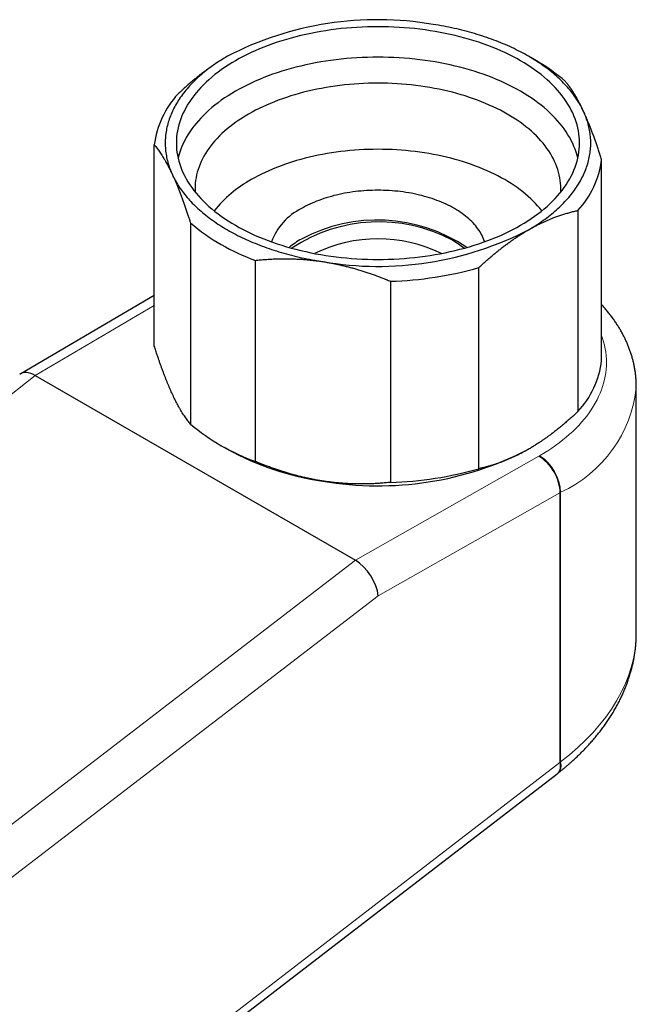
# Model space of a CAD drawing. Header units: millimetres. Extents: x 8 to 552, y 12 to 296.
# Tile 5 of 7: x 499 to 540, y 96 to 162. Entities that reach past the tile are written whole.
import ezdxf

# ---------------------------------------------------------------- set-up
doc = ezdxf.new("R2010")
doc.units = ezdxf.units.MM

msp = doc.modelspace()

# ---------------------------------------------------------------- linework, layer by layer
at = {"color": 7, "linetype": 'Continuous', "lineweight": 30}
for p, q in [((533.635, 159.473), (533.105, 159.779)), ((508.05, 140.36), (508.05, 153.833)), ((538.004, 139.395), (538.004, 152.868)), ((536.415, 149.446), (536.415, 135.973)), ((510.475, 148.61), (510.475, 135.137)), ((514.815, 132.631), (514.815, 146.104)), ((529.791, 132.149), (529.791, 145.622)), ((523.863, 144.705), (523.863, 131.232)), ((508.05, 143.757), (499.1, 138.504)), ((500.076, 138.391), (521.512, 126.016)), ((540.327, 121.128), (540.327, 137.632)), ((512.419, 133.756), (512.949, 133.449)), ((460.013, 53.965), (535.025, 111.709)), ((535.028, 111.711), (535.077, 111.749))]:
    msp.add_line(p, q, dxfattribs=at)
at = {"color": 252, "linetype": 'Continuous', "lineweight": 0}
for p, q in [((508.05, 143.071), (500.076, 138.391)), ((500.074, 138.392), (484.125, 125.78)), ((521.512, 126.016), (533.801, 132.994)), ((533.801, 132.994), (533.846, 133.02)), ((535.209, 130.541), (523.039, 123.63)), ((535.26, 130.57), (535.209, 130.541)), ((535.209, 130.541), (535.209, 112.472)), ((535.26, 112.509), (535.26, 130.57)), ((447.05, 68.797), (521.514, 126.015)), ((523.039, 123.63), (448.696, 66.506)), ((460.277, 54.789), (535.209, 112.472)), ((535.21, 112.469), (535.26, 112.509))]:
    msp.add_line(p, q, dxfattribs=at)
at = {"color": 7, "linetype": 'Continuous', "lineweight": 30, "flags": 128}
for points in [[(513.481, 148.452), (513.734, 148.31), (513.994, 148.171), (514.259, 148.037), (514.531, 147.906), (514.809, 147.78), (515.092, 147.658), (515.38, 147.54), (515.674, 147.427), (515.973, 147.318), (516.277, 147.214), (516.585, 147.114), (516.898, 147.019), (517.215, 146.929), (517.536, 146.843), (517.861, 146.763), (518.189, 146.687), (518.521, 146.617), (518.855, 146.551), (519.193, 146.49), (519.533, 146.435), (519.875, 146.385), (520.22, 146.34), (520.567, 146.3), (520.915, 146.265), (521.265, 146.236), (521.616, 146.212), (521.968, 146.194), (522.32, 146.18), (522.674, 146.172), (523.027, 146.17), (523.38, 146.172), (523.733, 146.18), (524.086, 146.194), (524.438, 146.212), (524.789, 146.236), (525.139, 146.265), (525.487, 146.3), (525.834, 146.34), (526.178, 146.385), (526.521, 146.435), (526.861, 146.49), (527.199, 146.551), (527.533, 146.617), (527.865, 146.687), (528.193, 146.763), (528.518, 146.843), (528.839, 146.929), (529.156, 147.019), (529.469, 147.114), (529.777, 147.214), (530.081, 147.318), (530.38, 147.427), (530.673, 147.54), (530.962, 147.658), (531.245, 147.78), (531.523, 147.906), (531.795, 148.037), (532.06, 148.171), (532.32, 148.31), (532.573, 148.452), (532.82, 148.598), (533.059, 148.748), (533.292, 148.902), (533.518, 149.058), (533.737, 149.219), (533.949, 149.382), (534.153, 149.549), (534.349, 149.718), (534.538, 149.891), (534.718, 150.066), (534.891, 150.244), (535.056, 150.425), (535.212, 150.608), (535.36, 150.793), (535.499, 150.981), (535.63, 151.17), (535.753, 151.361), (535.866, 151.555), (535.971, 151.749), (536.067, 151.946), (536.154, 152.144), (536.232, 152.343), (536.301, 152.543), (536.361, 152.744), (536.411, 152.946), (536.453, 153.148), (536.485, 153.351), (536.508, 153.555), (536.522, 153.759), (536.527, 153.963), (536.522, 154.167), (536.508, 154.371), (536.485, 154.574), (536.453, 154.778), (536.411, 154.98), (536.361, 155.182), (536.301, 155.383), (536.232, 155.583), (536.154, 155.782), (536.067, 155.98), (535.971, 156.176), (535.866, 156.371), (535.753, 156.564), (535.63, 156.756), (535.499, 156.945), (535.36, 157.133), (535.212, 157.318), (535.056, 157.501), (534.891, 157.682), (534.718, 157.86), (534.538, 158.035), (534.349, 158.208), (534.153, 158.377), (533.949, 158.544), (533.737, 158.707), (533.518, 158.867), (533.292, 159.024), (533.059, 159.178), (532.82, 159.328), (532.573, 159.474), (532.32, 159.616), (532.06, 159.755), (531.795, 159.889), (531.523, 160.02), (531.245, 160.146), (530.962, 160.268), (530.673, 160.386), (530.38, 160.499), (530.081, 160.608), (529.777, 160.712), (529.469, 160.812), (529.156, 160.907), (528.839, 160.997), (528.518, 161.083), (528.193, 161.163), (527.865, 161.239), (527.533, 161.309), (527.199, 161.375), (526.861, 161.435), (526.521, 161.491), (526.178, 161.541), (525.834, 161.586), (525.487, 161.626), (525.139, 161.66), (524.789, 161.69), (524.438, 161.714), (524.086, 161.732), (523.733, 161.746), (523.38, 161.754), (523.027, 161.756), (522.674, 161.754), (522.32, 161.746), (521.968, 161.732), (521.616, 161.714), (521.265, 161.69), (520.915, 161.66), (520.567, 161.626), (520.22, 161.586), (519.875, 161.541), (519.533, 161.491), (519.193, 161.435), (518.855, 161.375), (518.521, 161.309), (518.189, 161.239), (517.861, 161.163), (517.536, 161.083), (517.215, 160.997), (516.898, 160.907), (516.585, 160.812), (516.277, 160.712), (515.973, 160.608), (515.674, 160.499), (515.38, 160.386), (515.092, 160.268), (514.809, 160.146), (514.531, 160.02), (514.259, 159.889), (513.994, 159.755), (513.734, 159.616), (513.481, 159.474), (513.234, 159.328), (512.995, 159.178), (512.761, 159.024), (512.535, 158.867), (512.317, 158.707), (512.105, 158.544), (511.901, 158.377), (511.705, 158.208), (511.516, 158.035), (511.336, 157.86), (511.163, 157.682), (510.998, 157.501), (510.842, 157.318), (510.694, 157.133), (510.555, 156.945), (510.424, 156.756), (510.301, 156.564), (510.188, 156.371), (510.083, 156.176), (509.987, 155.98), (509.9, 155.782), (509.822, 155.583), (509.753, 155.383), (509.693, 155.182), (509.642, 154.98), (509.601, 154.778), (509.569, 154.574), (509.545, 154.371), (509.532, 154.167), (509.527, 153.963), (509.532, 153.759), (509.545, 153.555), (509.569, 153.351), (509.601, 153.148), (509.642, 152.946), (509.693, 152.744), (509.753, 152.543), (509.822, 152.343), (509.9, 152.144), (509.987, 151.946), (510.083, 151.749), (510.188, 151.555), (510.301, 151.361), (510.424, 151.17), (510.555, 150.981), (510.694, 150.793), (510.842, 150.608), (510.998, 150.425), (511.163, 150.244), (511.336, 150.066), (511.516, 149.891), (511.705, 149.718), (511.901, 149.549), (512.105, 149.382), (512.317, 149.219), (512.535, 149.058), (512.761, 148.902), (512.995, 148.748), (513.234, 148.598), (513.481, 148.452)], [(536.791, 156.092), (536.742, 156.196), (536.69, 156.299), (536.636, 156.402), (536.58, 156.505), (536.521, 156.607), (536.46, 156.709), (536.396, 156.81), (536.33, 156.911), (536.262, 157.011), (536.192, 157.111), (536.12, 157.21), (536.045, 157.309), (535.968, 157.407), (535.889, 157.504), (535.807, 157.601), (535.724, 157.698), (535.638, 157.793), (535.55, 157.888), (535.46, 157.983), (535.368, 158.076), (535.274, 158.169), (535.177, 158.261), (535.079, 158.353), (534.978, 158.443), (534.875, 158.533), (534.771, 158.622), (534.664, 158.711), (534.555, 158.798), (534.445, 158.885), (534.332, 158.971), (534.218, 159.056), (534.101, 159.14), (533.983, 159.223), (533.863, 159.306), (533.741, 159.387), (533.617, 159.467), (533.491, 159.547), (533.364, 159.626), (533.234, 159.703), (533.103, 159.78), (532.97, 159.855), (532.836, 159.93), (532.7, 160.004), (532.562, 160.076), (532.423, 160.148), (532.282, 160.218), (532.139, 160.288), (531.995, 160.356), (531.849, 160.423), (531.702, 160.489), (531.553, 160.554), (531.403, 160.618), (531.251, 160.681), (531.098, 160.742), (530.944, 160.803), (530.788, 160.862), (530.631, 160.92), (530.473, 160.977), (530.313, 161.033), (530.152, 161.087), (529.99, 161.14), (529.826, 161.192), (529.662, 161.243), (529.496, 161.293), (529.33, 161.341), (529.162, 161.388), (528.993, 161.434), (528.823, 161.478), (528.652, 161.521), (528.48, 161.563), (528.307, 161.604), (528.134, 161.643), (527.959, 161.681), (527.784, 161.717), (527.607, 161.753), (527.43, 161.787), (527.253, 161.819), (527.074, 161.851), (526.895, 161.88), (526.715, 161.909)], [(512.951, 159.78), (512.82, 159.703), (512.69, 159.626), (512.563, 159.547), (512.437, 159.467), (512.313, 159.387), (512.191, 159.306), (512.071, 159.223), (511.953, 159.14), (511.836, 159.056), (511.722, 158.971), (511.609, 158.885), (511.498, 158.798), (511.39, 158.711), (511.283, 158.622), (511.179, 158.533), (511.076, 158.443), (510.975, 158.353), (510.877, 158.261), (510.78, 158.169), (510.686, 158.076), (510.594, 157.983), (510.504, 157.888), (510.416, 157.793), (510.33, 157.698), (510.247, 157.601), (510.165, 157.504), (510.086, 157.407), (510.009, 157.309), (509.934, 157.21), (509.862, 157.111), (509.791, 157.011), (509.723, 156.911), (509.658, 156.81), (509.594, 156.709), (509.533, 156.607), (509.474, 156.505), (509.418, 156.402), (509.364, 156.299), (509.312, 156.196), (509.263, 156.092), (509.215, 155.988), (509.171, 155.883), (509.128, 155.778), (509.088, 155.673), (509.051, 155.568), (509.016, 155.462), (508.983, 155.356), (508.952, 155.25), (508.924, 155.143), (508.899, 155.037), (508.876, 154.93), (508.855, 154.823), (508.837, 154.716), (508.821, 154.608), (508.807, 154.501), (508.796, 154.393), (508.788, 154.286), (508.782, 154.178), (508.778, 154.071), (508.777, 153.963), (508.778, 153.855), (508.782, 153.748), (508.788, 153.64), (508.796, 153.532), (508.807, 153.425), (508.821, 153.318), (508.837, 153.21), (508.855, 153.103), (508.876, 152.996), (508.899, 152.889), (508.924, 152.783), (508.952, 152.676), (508.983, 152.57), (509.016, 152.464), (509.051, 152.358), (509.088, 152.253), (509.128, 152.147), (509.171, 152.043), (509.215, 151.938), (509.263, 151.834)], [(536.411, 152.942), (536.361, 153.141), (536.301, 153.342), (536.232, 153.542), (536.154, 153.741), (536.067, 153.939), (535.971, 154.135), (535.866, 154.33), (535.753, 154.523), (535.63, 154.714), (535.499, 154.904), (535.36, 155.091), (535.212, 155.277), (535.056, 155.46), (534.891, 155.64), (534.718, 155.818), (534.538, 155.994), (534.349, 156.166), (534.153, 156.336), (533.949, 156.502), (533.737, 156.666), (533.518, 156.826), (533.292, 156.983), (533.059, 157.136), (532.82, 157.286), (532.573, 157.432), (532.32, 157.575), (532.06, 157.713), (531.795, 157.848), (531.523, 157.978), (531.245, 158.104), (530.962, 158.227), (530.673, 158.344), (530.38, 158.458), (530.081, 158.567), (529.777, 158.671), (529.469, 158.771), (529.156, 158.866), (528.839, 158.956), (528.518, 159.041), (528.193, 159.122), (527.865, 159.197), (527.533, 159.268), (527.199, 159.334), (526.861, 159.394), (526.521, 159.449), (526.178, 159.5), (525.834, 159.545), (525.487, 159.584), (525.139, 159.619), (524.789, 159.648), (524.438, 159.672), (524.086, 159.691), (523.733, 159.704), (523.38, 159.712), (523.027, 159.715), (522.674, 159.712), (522.32, 159.704), (521.968, 159.691), (521.616, 159.672), (521.265, 159.648), (520.915, 159.619), (520.567, 159.584), (520.22, 159.545), (519.875, 159.5), (519.533, 159.449), (519.193, 159.394), (518.855, 159.334), (518.521, 159.268), (518.189, 159.197), (517.861, 159.122), (517.536, 159.041), (517.215, 158.956), (516.898, 158.866), (516.585, 158.771), (516.277, 158.671), (515.973, 158.567), (515.674, 158.458), (515.38, 158.344), (515.092, 158.227), (514.809, 158.104), (514.531, 157.978), (514.259, 157.848), (513.994, 157.713), (513.734, 157.575), (513.481, 157.432), (513.234, 157.286), (512.995, 157.136), (512.761, 156.983), (512.535, 156.826), (512.317, 156.666), (512.105, 156.502), (511.901, 156.336), (511.705, 156.166), (511.516, 155.994), (511.336, 155.818), (511.163, 155.64), (510.998, 155.46), (510.842, 155.277), (510.694, 155.091), (510.555, 154.904), (510.424, 154.714), (510.301, 154.523), (510.188, 154.33), (510.083, 154.135), (509.987, 153.939), (509.9, 153.741), (509.822, 153.542), (509.753, 153.342), (509.693, 153.141), (509.643, 152.942)], [(535.271, 150.68), (535.273, 150.716), (535.277, 150.901), (535.273, 151.086), (535.26, 151.271), (535.239, 151.456), (535.21, 151.64), (535.172, 151.824), (535.126, 152.007), (535.072, 152.19), (535.009, 152.371), (534.938, 152.552), (534.86, 152.731), (534.773, 152.909), (534.677, 153.086), (534.574, 153.262), (534.463, 153.435), (534.344, 153.607), (534.218, 153.777), (534.084, 153.945), (533.942, 154.111), (533.792, 154.275), (533.636, 154.437), (533.472, 154.596), (533.301, 154.752), (533.123, 154.906), (532.937, 155.058), (532.746, 155.206), (532.547, 155.351), (532.342, 155.494), (532.13, 155.633), (531.913, 155.769), (531.689, 155.901), (531.459, 156.031), (531.224, 156.156), (530.983, 156.278), (530.736, 156.397), (530.484, 156.511), (530.227, 156.622), (529.965, 156.729), (529.699, 156.832), (529.428, 156.931), (529.152, 157.025), (528.872, 157.116), (528.588, 157.202), (528.301, 157.284), (528.009, 157.361), (527.715, 157.434), (527.417, 157.503), (527.116, 157.567), (526.812, 157.627), (526.506, 157.681), (526.197, 157.732), (525.887, 157.777), (525.574, 157.818), (525.259, 157.854), (524.943, 157.886), (524.626, 157.912), (524.307, 157.934), (523.988, 157.951), (523.668, 157.963), (523.348, 157.97), (523.027, 157.973), (522.706, 157.97), (522.386, 157.963), (522.066, 157.951), (521.746, 157.934), (521.428, 157.912), (521.111, 157.886), (520.795, 157.854), (520.48, 157.818), (520.167, 157.777), (519.856, 157.732), (519.548, 157.681), (519.242, 157.627), (518.938, 157.567), (518.637, 157.503), (518.339, 157.434), (518.044, 157.361), (517.753, 157.284), (517.466, 157.202), (517.182, 157.116), (516.902, 157.025), (516.626, 156.931), (516.355, 156.832), (516.088, 156.729), (515.827, 156.622), (515.57, 156.511), (515.318, 156.397), (515.071, 156.278), (514.83, 156.156), (514.595, 156.031), (514.365, 155.901), (514.141, 155.769), (513.923, 155.633), (513.712, 155.494), (513.507, 155.351), (513.308, 155.206), (513.117, 155.058), (512.931, 154.906), (512.753, 154.752), (512.582, 154.596), (512.418, 154.437), (512.261, 154.275), (512.112, 154.111), (511.97, 153.945), (511.836, 153.777), (511.709, 153.607), (511.591, 153.435), (511.48, 153.262), (511.377, 153.086), (511.281, 152.909), (511.194, 152.731), (511.115, 152.552), (511.045, 152.371), (510.982, 152.19), (510.928, 152.007), (510.882, 151.824), (510.844, 151.64), (510.815, 151.456), (510.794, 151.271), (510.781, 151.086), (510.777, 150.901), (510.781, 150.716), (510.783, 150.68)], [(533.103, 148.146), (533.234, 148.223), (533.364, 148.3), (533.491, 148.379), (533.617, 148.458), (533.741, 148.539), (533.863, 148.62), (533.983, 148.703), (534.101, 148.786), (534.218, 148.87), (534.332, 148.955), (534.445, 149.041), (534.555, 149.128), (534.664, 149.215), (534.771, 149.303), (534.875, 149.393), (534.978, 149.483), (535.079, 149.573), (535.177, 149.665), (535.274, 149.757), (535.368, 149.85), (535.46, 149.943), (535.55, 150.038), (535.638, 150.133), (535.724, 150.228), (535.807, 150.325), (535.889, 150.421), (535.968, 150.519), (536.045, 150.617), (536.12, 150.716), (536.192, 150.815), (536.262, 150.915), (536.33, 151.015), (536.396, 151.116), (536.46, 151.217), (536.521, 151.319), (536.58, 151.421), (536.636, 151.523), (536.69, 151.627), (536.742, 151.73), (536.791, 151.834), (536.838, 151.938), (536.883, 152.043), (536.926, 152.147), (536.966, 152.253), (537.003, 152.358), (537.038, 152.464), (537.071, 152.57), (537.102, 152.676), (537.129, 152.783), (537.155, 152.889), (537.178, 152.996), (537.199, 153.103), (537.217, 153.21), (537.233, 153.318), (537.246, 153.425), (537.257, 153.532), (537.266, 153.64), (537.272, 153.748), (537.276, 153.855), (537.277, 153.963), (537.276, 154.071), (537.272, 154.178), (537.266, 154.286), (537.257, 154.393), (537.246, 154.501), (537.233, 154.608), (537.217, 154.716), (537.199, 154.823), (537.178, 154.93), (537.155, 155.037), (537.129, 155.143), (537.102, 155.25), (537.071, 155.356), (537.038, 155.462), (537.003, 155.568), (536.966, 155.673), (536.926, 155.778), (536.883, 155.883), (536.838, 155.988), (536.791, 156.092)], [(533.998, 149.421), (533.99, 149.432), (533.858, 149.596), (533.719, 149.759), (533.573, 149.92), (533.419, 150.078), (533.259, 150.234), (533.091, 150.387), (532.916, 150.538), (532.735, 150.686), (532.547, 150.831), (532.353, 150.974), (532.152, 151.113), (531.945, 151.249), (531.731, 151.383), (531.512, 151.513), (531.287, 151.639), (531.057, 151.762), (530.82, 151.882), (530.579, 151.998), (530.332, 152.11), (530.08, 152.218), (529.824, 152.323), (529.563, 152.424), (529.297, 152.521), (529.027, 152.613), (528.753, 152.702), (528.475, 152.786), (528.193, 152.867), (527.908, 152.943), (527.619, 153.014), (527.327, 153.081), (527.033, 153.144), (526.735, 153.202), (526.435, 153.256), (526.133, 153.305), (525.828, 153.35), (525.522, 153.39), (525.214, 153.426), (524.904, 153.456), (524.593, 153.482), (524.281, 153.504), (523.968, 153.52), (523.655, 153.532), (523.341, 153.539), (523.027, 153.542), (522.713, 153.539), (522.399, 153.532), (522.085, 153.52), (521.773, 153.504), (521.461, 153.482), (521.15, 153.456), (520.84, 153.426), (520.532, 153.39), (520.226, 153.35), (519.921, 153.305), (519.619, 153.256), (519.319, 153.202), (519.021, 153.144), (518.727, 153.081), (518.435, 153.014), (518.146, 152.943), (517.861, 152.867), (517.579, 152.786), (517.301, 152.702), (517.027, 152.613), (516.757, 152.521), (516.491, 152.424), (516.23, 152.323), (515.974, 152.218), (515.722, 152.11), (515.475, 151.998), (515.234, 151.882), (514.997, 151.762), (514.767, 151.639), (514.542, 151.513)], [(509.263, 151.834), (509.312, 151.73), (509.364, 151.627), (509.418, 151.523), (509.474, 151.421), (509.533, 151.319), (509.594, 151.217), (509.658, 151.116), (509.723, 151.015), (509.791, 150.915), (509.862, 150.815), (509.934, 150.716), (510.009, 150.617), (510.086, 150.519), (510.165, 150.421), (510.247, 150.325), (510.33, 150.228), (510.416, 150.133), (510.504, 150.038), (510.594, 149.943), (510.686, 149.85), (510.78, 149.757), (510.877, 149.665), (510.975, 149.573), (511.076, 149.483), (511.179, 149.393), (511.283, 149.303), (511.39, 149.215), (511.498, 149.128), (511.609, 149.041), (511.722, 148.955), (511.836, 148.87), (511.953, 148.786), (512.071, 148.703), (512.191, 148.62), (512.313, 148.539), (512.437, 148.458), (512.563, 148.379), (512.69, 148.3), (512.82, 148.223), (512.951, 148.146), (513.083, 148.07), (513.218, 147.996), (513.354, 147.922), (513.492, 147.85), (513.631, 147.778), (513.772, 147.708), (513.915, 147.638), (514.059, 147.57), (514.205, 147.503), (514.352, 147.437), (514.501, 147.372), (514.651, 147.308), (514.803, 147.245), (514.956, 147.183), (515.11, 147.123), (515.266, 147.064), (515.423, 147.006), (515.581, 146.949), (515.741, 146.893), (515.902, 146.839), (516.064, 146.785), (516.227, 146.733), (516.392, 146.683), (516.558, 146.633), (516.724, 146.585), (516.892, 146.538), (517.061, 146.492), (517.231, 146.448), (517.402, 146.405), (517.574, 146.363), (517.747, 146.322), (517.92, 146.283), (518.095, 146.245), (518.27, 146.208), (518.446, 146.173), (518.623, 146.139), (518.801, 146.107), (518.98, 146.075), (519.159, 146.045), (519.339, 146.017)], [(530.165, 147.348), (530.156, 147.377), (530.119, 147.484), (530.077, 147.591), (530.03, 147.697), (529.978, 147.803), (529.922, 147.907), (529.861, 148.011), (529.795, 148.114), (529.725, 148.216), (529.65, 148.316), (529.571, 148.416), (529.487, 148.514), (529.398, 148.611), (529.306, 148.707), (529.209, 148.801), (529.107, 148.894), (529.002, 148.985), (528.892, 149.074), (528.779, 149.162), (528.661, 149.248), (528.54, 149.332), (528.415, 149.415), (528.286, 149.495), (528.153, 149.574), (528.018, 149.65), (527.878, 149.724), (527.735, 149.797), (527.59, 149.867), (527.44, 149.935), (527.288, 150), (527.133, 150.063), (526.976, 150.124), (526.815, 150.183), (526.652, 150.239), (526.486, 150.292), (526.318, 150.343), (526.148, 150.392), (525.976, 150.438), (525.801, 150.481), (525.625, 150.521), (525.447, 150.559), (525.267, 150.595), (525.086, 150.627), (524.903, 150.657), (524.719, 150.684), (524.534, 150.708), (524.348, 150.729), (524.161, 150.748), (523.973, 150.764), (523.785, 150.776), (523.596, 150.787), (523.406, 150.794), (523.217, 150.798), (523.027, 150.799), (522.837, 150.798), (522.648, 150.794), (522.458, 150.787), (522.269, 150.776), (522.081, 150.764), (521.893, 150.748), (521.706, 150.729), (521.52, 150.708), (521.334, 150.684), (521.151, 150.657), (520.968, 150.627), (520.787, 150.595), (520.607, 150.559), (520.429, 150.521), (520.253, 150.481), (520.078, 150.438), (519.906, 150.392), (519.736, 150.343), (519.568, 150.292), (519.402, 150.239), (519.239, 150.183), (519.078, 150.124), (518.921, 150.063), (518.766, 150), (518.613, 149.935), (518.464, 149.867), (518.318, 149.797), (518.176, 149.724), (518.036, 149.65), (517.9, 149.574)]]:
    msp.add_lwpolyline(points, dxfattribs=at)
at = {"color": 252, "linetype": 'Continuous', "lineweight": 0, "flags": 128}
msp.add_lwpolyline([(533.846, 133.02), (534.125, 133.185), (534.397, 133.355), (534.661, 133.529), (534.917, 133.707), (535.165, 133.888), (535.405, 134.074), (535.636, 134.262), (535.859, 134.455), (536.072, 134.65), (536.277, 134.849), (536.473, 135.051), (536.659, 135.255), (536.837, 135.463), (537.004, 135.673), (537.162, 135.885), (537.311, 136.1), (537.449, 136.317), (537.578, 136.536), (537.697, 136.757), (537.806, 136.979), (537.904, 137.203), (537.993, 137.429), (538.071, 137.656), (538.139, 137.883), (538.196, 138.112), (538.243, 138.342), (538.28, 138.572), (538.306, 138.803), (538.322, 139.034), (538.327, 139.265), (538.322, 139.496), (538.306, 139.727), (538.28, 139.958), (538.243, 140.188), (538.196, 140.418), (538.139, 140.647), (538.071, 140.875), (538.004, 141.071)], dxfattribs=at)
at = {"color": 7, "linetype": 'Continuous', "lineweight": 30}
for centre, radius, start, end in [((523.003, 140.352), 21.874, 80.2289, 117.35717), ((527.681, 149.034), 12.017, 48.91081, 60.29892), ((514.131, 153.091), 6.126, 137.16429, 173.03879), ((531.923, 153.61), 6.126, 317.16429, 353.03879), ((518.524, 144.258), 8.276, 118.76154, 141.39659), ((519.75, 145.881), 4.13, 116.60431, 159.1913), ((519.566, 159.346), 14.068, 229.7436, 250.26177), ((523.083, 138.22), 10.464, 61.89925, 123.79706), ((522.967, 138.05), 10.751, 56.03376, 118.11748), ((523.051, 167.574), 21.874, 260.2289, 297.35717), ((520.826, 142.41), 5.899, 119.73508, 129.42775), ((523.027, 137.846), 9.699, 64.02022, 115.97978), ((525.159, 142.458), 5.75, 50.82872, 60.25757), ((523.177, 168.761), 24.066, 271.63343, 285.95265), ((531.923, 140.137), 6.126, 317.16429, 353.03879), ((519.566, 145.873), 14.068, 229.7436, 250.26177), ((521.904, 149.662), 18.521, 241.08731, 262.04007), ((523.051, 152.876), 21.874, 260.2289, 297.35717), ((523.177, 155.288), 24.066, 271.63343, 285.95265)]:
    msp.add_arc(centre, radius, start, end, dxfattribs=at)
at = {"color": 252, "linetype": 'Continuous', "lineweight": 0}
for centre, radius, start, end in [((531.662, 138.5), 8.708, 294.4015, 354.2779), ((532.192, 130.432), 3.071, 2.58267, 57.41733), ((534.527, 112.283), 0.767, 315.79191, 17.09039)]:
    msp.add_arc(centre, radius, start, end, dxfattribs=at)
at = {"color": 7, "linetype": 'Continuous', "lineweight": 30}
for centre, major_axis, ratio, start_param, end_param in [((500.198, 136.829), (-1.131, 1.654), 0.530136, 5.458415, 6.319904), ((492.066, 132.057), (8.081, 6.273), 0.148089, 0.060298, 0.06172), ((513.369, 119.759), (8.215, 6.194), 0.146397, 0.060595, 0.062017), ((521.636, 124.453), (-1.108, 1.669), 0.520613, 3.895007, 5.464381), ((533.801, 113.29), (-1.225, 1.581), 0.466016, 3.139976, 3.143209)]:
    msp.add_ellipse(centre, major_axis=major_axis, ratio=ratio, start_param=start_param, end_param=end_param, dxfattribs=at)
at = {"color": 252, "linetype": 'Continuous', "lineweight": 0}
for centre, major_axis, ratio, start_param, end_param in [((533.801, 131.361), (-0.994, 1.736), 0.574996, 3.929116, 5.499913), ((523.027, 119.571), (17.204, 2.761), 0.65782, 5.392603, 6.178001), ((533.801, 113.29), (-1.225, 1.581), 0.466016, 3.143209, 3.855395), ((706.732, 246.411), (171.52, 133.946), 0.006006, 3.136903, 3.138334)]:
    msp.add_ellipse(centre, major_axis=major_axis, ratio=ratio, start_param=start_param, end_param=end_param, dxfattribs=at)
at = {"color": 7, "linetype": 'Continuous', "lineweight": 30}
for points, knots in [([(512.951, 159.78), (512.882, 159.739), (512.743, 159.659), (512.536, 159.532), (512.329, 159.4), (512.122, 159.263), (511.915, 159.121), (511.708, 158.975), (511.501, 158.824), (511.293, 158.668), (511.085, 158.506), (510.877, 158.339), (510.669, 158.169), (510.438, 157.974), (510.186, 157.755), (509.911, 157.509), (509.73, 157.34), (509.639, 157.256)], [0, 0, 0, 0, 0.0615369, 0.1230868, 0.1846368, 0.2461741, 0.3081161, 0.3700702, 0.4320251, 0.4939679, 0.5570521, 0.6201474, 0.6832437, 0.7463292, 0.8308816, 0.9154456, 1, 1, 1, 1]), ([(536.791, 156.092), (536.766, 156.146), (536.716, 156.254), (536.64, 156.41), (536.564, 156.561), (536.488, 156.707), (536.413, 156.847), (536.337, 156.983), (536.262, 157.114), (536.187, 157.239), (536.112, 157.36), (536.038, 157.476), (535.964, 157.587), (535.888, 157.695), (535.812, 157.8), (535.734, 157.903), (535.656, 158), (535.605, 158.061), (535.579, 158.091)], [0, 0, 0, 0, 0.061537, 0.123086, 0.184636, 0.246174, 0.307706, 0.36925, 0.430796, 0.492329, 0.553854, 0.615389, 0.676925, 0.738451, 0.803832, 0.869224, 0.934617, 1, 1, 1, 1]), ([(538.004, 152.868), (537.973, 152.962), (537.913, 153.151), (537.822, 153.428), (537.73, 153.701), (537.637, 153.969), (537.544, 154.231), (537.45, 154.49), (537.355, 154.743), (537.26, 154.991), (537.172, 155.213), (537.091, 155.409), (537.018, 155.582), (536.946, 155.75), (536.87, 155.921), (536.819, 156.033), (536.791, 156.092)], [0, 0, 0, 0, 0.076953, 0.153922, 0.230888, 0.307838, 0.385149, 0.462459, 0.540799, 0.619149, 0.697488, 0.756578, 0.815679, 0.874781, 0.933871, 1, 1, 1, 1]), ([(508.05, 153.833), (508.081, 153.797), (508.141, 153.725), (508.232, 153.609), (508.324, 153.486), (508.417, 153.355), (508.51, 153.217), (508.603, 153.071), (508.697, 152.918), (508.785, 152.767), (508.868, 152.618), (508.946, 152.473), (509.024, 152.324), (509.103, 152.168), (509.182, 152.006), (509.235, 151.892), (509.263, 151.834)], [0, 0, 0, 0, 0.076953, 0.153922, 0.230888, 0.307838, 0.385149, 0.462459, 0.539117, 0.615775, 0.679381, 0.743007, 0.80664, 0.870266, 0.933871, 1, 1, 1, 1]), ([(509.263, 151.834), (509.288, 151.779), (509.338, 151.669), (509.419, 151.486), (509.506, 151.286), (509.597, 151.066), (509.689, 150.839), (509.78, 150.607), (509.871, 150.367), (509.962, 150.12), (510.054, 149.866), (510.144, 149.607), (510.235, 149.342), (510.32, 149.087), (510.4, 148.843), (510.45, 148.687), (510.475, 148.61)], [0, 0, 0, 0, 0.061492, 0.122984, 0.197464, 0.271975, 0.346498, 0.421013, 0.495495, 0.570994, 0.646519, 0.722056, 0.797586, 0.87309, 0.936545, 1, 1, 1, 1]), ([(533.103, 148.146), (533.139, 148.166), (533.241, 148.225), (533.411, 148.319), (533.611, 148.425), (533.812, 148.527), (534.012, 148.624), (534.212, 148.717), (534.412, 148.804), (534.611, 148.887), (534.744, 148.94), (534.9, 149), (535.076, 149.065), (535.337, 149.154), (535.602, 149.237), (535.871, 149.314), (536.144, 149.385), (536.325, 149.425), (536.415, 149.446)], [0, 0, 0, 0, 0.031668, 0.091321, 0.150985, 0.21065, 0.270303, 0.329952, 0.389611, 0.449271, 0.508921, 0.510403, 0.589433, 0.668474, 0.747506, 0.831666, 0.915838, 1, 1, 1, 1]), ([(529.791, 145.622), (529.88, 145.704), (530.056, 145.868), (530.323, 146.107), (530.569, 146.321), (530.793, 146.512), (530.997, 146.679), (531.2, 146.843), (531.338, 146.95), (531.475, 147.056), (531.613, 147.16), (531.818, 147.31), (532.023, 147.457), (532.233, 147.601), (532.447, 147.743), (532.666, 147.883), (532.884, 148.018), (533.03, 148.103), (533.103, 148.146)], [0, 0, 0, 0, 0.082207, 0.164423, 0.246628, 0.308291, 0.369965, 0.431637, 0.493299, 0.494411, 0.555805, 0.61721, 0.678615, 0.740007, 0.804998, 0.870004, 0.93501, 1, 1, 1, 1]), ([(514.815, 146.104), (514.927, 146.116), (515.153, 146.14), (515.494, 146.167), (515.837, 146.189), (516.182, 146.204), (516.53, 146.213), (516.881, 146.214), (517.234, 146.208), (517.591, 146.195), (517.92, 146.176), (518.22, 146.152), (518.491, 146.127), (518.763, 146.096), (519.045, 146.061), (519.237, 146.032), (519.339, 146.017)], [0, 0, 0, 0, 0.076919, 0.153846, 0.230764, 0.307993, 0.385231, 0.462459, 0.540799, 0.619149, 0.697488, 0.756578, 0.815679, 0.874781, 0.933871, 1, 1, 1, 1]), ([(519.339, 146.017), (519.433, 146.002), (519.622, 145.972), (519.905, 145.92), (520.188, 145.864), (520.47, 145.804), (520.752, 145.738), (521.033, 145.668), (521.314, 145.593), (521.594, 145.514), (521.873, 145.43), (522.151, 145.342), (522.428, 145.25), (522.709, 145.153), (522.995, 145.048), (523.286, 144.938), (523.575, 144.824), (523.767, 144.744), (523.863, 144.705)], [0, 0, 0, 0, 0.061537, 0.123086, 0.184636, 0.246174, 0.307706, 0.36925, 0.430796, 0.492329, 0.553854, 0.615389, 0.676925, 0.738451, 0.803832, 0.869224, 0.934617, 1, 1, 1, 1]), ([(540.327, 137.632), (540.327, 137.639), (540.327, 137.688), (540.326, 137.778), (540.322, 137.902), (540.316, 138.027), (540.308, 138.152), (540.298, 138.276), (540.286, 138.4), (540.271, 138.525), (540.254, 138.649), (540.235, 138.773), (540.214, 138.897), (540.191, 139.021), (540.165, 139.144), (540.138, 139.268), (540.108, 139.391), (540.076, 139.514), (540.041, 139.637), (540.005, 139.759), (539.966, 139.882), (539.925, 140.004), (539.882, 140.126), (539.837, 140.247), (539.789, 140.368), (539.74, 140.489), (539.688, 140.61), (539.634, 140.73), (539.578, 140.85), (539.519, 140.969), (539.459, 141.088), (539.396, 141.207), (539.331, 141.325), (539.264, 141.443), (539.195, 141.56), (539.123, 141.677), (539.049, 141.793), (538.974, 141.909), (538.896, 142.024), (538.816, 142.139), (538.733, 142.253), (538.649, 142.367), (538.562, 142.479), (538.474, 142.592), (538.383, 142.703), (538.29, 142.814), (538.195, 142.924), (538.1, 143.032), (538.035, 143.103), (538.004, 143.137)], [0, 0, 0, 0, 0.00351, 0.024473, 0.045436, 0.066402, 0.087372, 0.10835, 0.129339, 0.150341, 0.17136, 0.192398, 0.213458, 0.234543, 0.255655, 0.276796, 0.297969, 0.319177, 0.340422, 0.361705, 0.38303, 0.404398, 0.42581, 0.44727, 0.468777, 0.490334, 0.511942, 0.533602, 0.555316, 0.577084, 0.598906, 0.620784, 0.642718, 0.664709, 0.686755, 0.708857, 0.731015, 0.753229, 0.775498, 0.797821, 0.820197, 0.842626, 0.865106, 0.887636, 0.910215, 0.932841, 0.955513, 0.978229, 1, 1, 1, 1]), ([(509.263, 137.136), (509.237, 137.191), (509.187, 137.301), (509.111, 137.472), (509.035, 137.647), (508.959, 137.828), (508.883, 138.013), (508.808, 138.204), (508.732, 138.398), (508.656, 138.599), (508.58, 138.804), (508.503, 139.015), (508.427, 139.229), (508.343, 139.473), (508.25, 139.746), (508.15, 140.049), (508.083, 140.257), (508.05, 140.36)], [0, 0, 0, 0, 0.061537, 0.123087, 0.184637, 0.246174, 0.308116, 0.37007, 0.432025, 0.493968, 0.557052, 0.620147, 0.683244, 0.746329, 0.830882, 0.915446, 1, 1, 1, 1]), ([(510.475, 135.137), (510.445, 135.173), (510.384, 135.245), (510.293, 135.361), (510.201, 135.484), (510.108, 135.615), (510.015, 135.753), (509.922, 135.899), (509.828, 136.052), (509.74, 136.203), (509.657, 136.352), (509.579, 136.496), (509.501, 136.646), (509.422, 136.802), (509.343, 136.964), (509.29, 137.078), (509.263, 137.136)], [0, 0, 0, 0, 0.0769528, 0.1539217, 0.2308884, 0.3078382, 0.3851488, 0.462459, 0.5391171, 0.6157748, 0.6793807, 0.7430074, 0.8066404, 0.8702658, 0.9338706, 1, 1, 1, 1]), ([(536.415, 135.973), (536.33, 135.893), (536.159, 135.734), (535.9, 135.502), (535.64, 135.275), (535.379, 135.054), (535.116, 134.839), (534.939, 134.699), (534.784, 134.579), (534.651, 134.477), (534.452, 134.33), (534.253, 134.187), (534.05, 134.046), (533.843, 133.906), (533.632, 133.769), (533.421, 133.637), (533.245, 133.531), (533.139, 133.469), (533.103, 133.448)], [0, 0, 0, 0, 0.079679, 0.159366, 0.239044, 0.318734, 0.398434, 0.478123, 0.47913, 0.538652, 0.598184, 0.657716, 0.717237, 0.780004, 0.842785, 0.905565, 0.968332, 1, 1, 1, 1]), ([(533.103, 133.448), (533.034, 133.409), (532.896, 133.33), (532.689, 133.218), (532.482, 133.111), (532.275, 133.009), (532.069, 132.912), (531.863, 132.819), (531.657, 132.732), (531.519, 132.676), (531.381, 132.623), (531.244, 132.571), (531.042, 132.499), (530.841, 132.431), (530.635, 132.367), (530.426, 132.306), (530.214, 132.248), (530.002, 132.196), (529.861, 132.164), (529.791, 132.149)], [0, 0, 0, 0, 0.061537, 0.123086, 0.184636, 0.246174, 0.307706, 0.36925, 0.430796, 0.492329, 0.493967, 0.555082, 0.616208, 0.677334, 0.738451, 0.803832, 0.869224, 0.934617, 1, 1, 1, 1]), ([(519.339, 131.319), (519.244, 131.334), (519.056, 131.364), (518.773, 131.416), (518.49, 131.472), (518.208, 131.533), (517.926, 131.598), (517.644, 131.668), (517.364, 131.743), (517.084, 131.822), (516.805, 131.906), (516.527, 131.994), (516.25, 132.086), (515.968, 132.184), (515.682, 132.288), (515.391, 132.398), (515.102, 132.512), (514.91, 132.592), (514.815, 132.631)], [0, 0, 0, 0, 0.061537, 0.123086, 0.184636, 0.246174, 0.307706, 0.36925, 0.430796, 0.492329, 0.553854, 0.615389, 0.676925, 0.738451, 0.803832, 0.869224, 0.934617, 1, 1, 1, 1]), ([(523.863, 131.232), (523.75, 131.22), (523.525, 131.197), (523.184, 131.169), (522.84, 131.147), (522.494, 131.132), (522.145, 131.123), (521.793, 131.122), (521.44, 131.128), (521.084, 131.141), (520.757, 131.16), (520.457, 131.184), (520.186, 131.209), (519.915, 131.24), (519.632, 131.275), (519.44, 131.304), (519.339, 131.319)], [0, 0, 0, 0, 0.076919, 0.153846, 0.230764, 0.308357, 0.385959, 0.46355, 0.541526, 0.619513, 0.697488, 0.756578, 0.815679, 0.874781, 0.933871, 1, 1, 1, 1]), ([(535.077, 111.749), (535.102, 111.769), (535.175, 111.826), (535.293, 111.92), (535.432, 112.033), (535.569, 112.147), (535.705, 112.262), (535.838, 112.378), (535.971, 112.495), (536.101, 112.612), (536.23, 112.731), (536.357, 112.851), (536.483, 112.972), (536.606, 113.093), (536.728, 113.216), (536.849, 113.339), (536.967, 113.463), (537.084, 113.588), (537.198, 113.714), (537.311, 113.841), (537.422, 113.968), (537.531, 114.096), (537.639, 114.225), (537.744, 114.355), (537.847, 114.485), (537.949, 114.616), (538.048, 114.748), (538.146, 114.881), (538.241, 115.014), (538.335, 115.147), (538.427, 115.282), (538.516, 115.417), (538.603, 115.552), (538.689, 115.688), (538.772, 115.825), (538.853, 115.962), (538.932, 116.099), (539.009, 116.237), (539.084, 116.376), (539.157, 116.514), (539.227, 116.653), (539.296, 116.793), (539.362, 116.933), (539.426, 117.073), (539.488, 117.214), (539.548, 117.354), (539.605, 117.496), (539.661, 117.637), (539.714, 117.778), (539.765, 117.92), (539.814, 118.062), (539.86, 118.204), (539.905, 118.346), (539.947, 118.489), (539.987, 118.631), (540.025, 118.773), (540.06, 118.916), (540.093, 119.058), (540.124, 119.201), (540.153, 119.344), (540.18, 119.486), (540.204, 119.629), (540.227, 119.771), (540.247, 119.913), (540.264, 120.056), (540.28, 120.198), (540.293, 120.34), (540.304, 120.482), (540.313, 120.624), (540.32, 120.765), (540.325, 120.902), (540.326, 120.991), (540.326, 121.034)], [0, 0, 0, 0, 0.007972, 0.022741, 0.03751, 0.052279, 0.067046, 0.081812, 0.096576, 0.111338, 0.126097, 0.140853, 0.155605, 0.170353, 0.185097, 0.199836, 0.214569, 0.229297, 0.244017, 0.258731, 0.273437, 0.288135, 0.302823, 0.317503, 0.332172, 0.346831, 0.361478, 0.376114, 0.390737, 0.405346, 0.419942, 0.434524, 0.44909, 0.463641, 0.478175, 0.492693, 0.507193, 0.521675, 0.536138, 0.550582, 0.565007, 0.579412, 0.593796, 0.608158, 0.6225, 0.63682, 0.651118, 0.665393, 0.679646, 0.693876, 0.708083, 0.722267, 0.736428, 0.750566, 0.76468, 0.778772, 0.792841, 0.806887, 0.82091, 0.834911, 0.848891, 0.862848, 0.876785, 0.8907, 0.904596, 0.918472, 0.932328, 0.946167, 0.959987, 0.97379, 0.987577, 1, 1, 1, 1]), ([(540.326, 121.035), (540.326, 121.039), (540.327, 121.07), (540.327, 121.101), (540.327, 121.128)], [0, 0, 0, 0, 0.138498, 1, 1, 1, 1])]:
    msp.add_open_spline(points, degree=3, knots=knots, dxfattribs=at)

doc.saveas('drawing.dxf')
